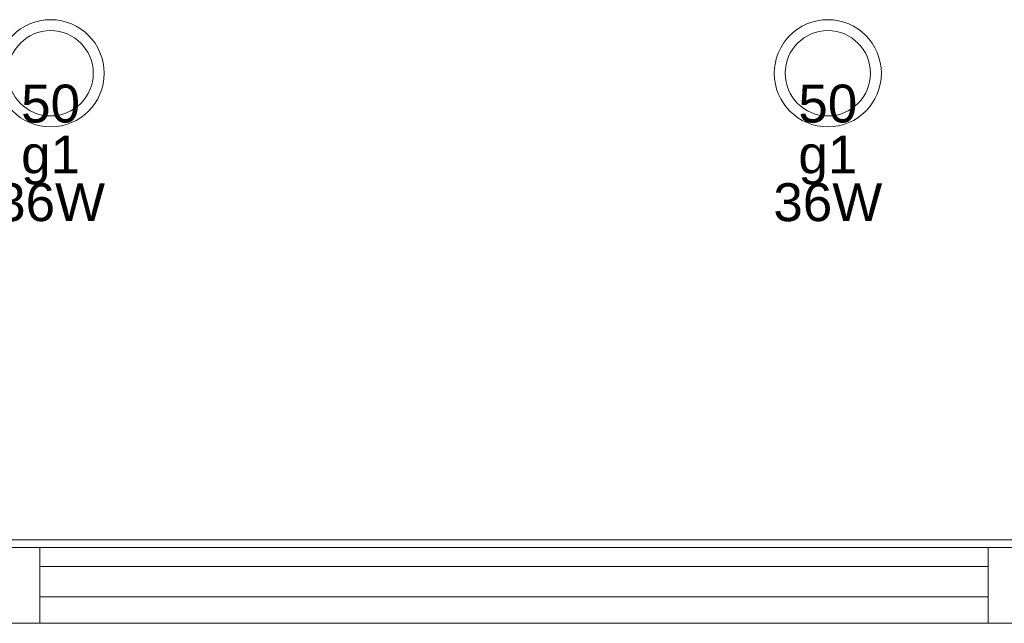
# Model space of a CAD drawing. Extents: x 5066 to 9756, y -2696 to -1109.
# Tile 189 of 208: x 9414.31 to 9419.5, y -2579.04 to -2575.85. Entities that reach past the tile are written whole.
import ezdxf

# ---------------------------------------------------------------- set-up
doc = ezdxf.new("R2010")
doc.units = 0
doc.header["$MEASUREMENT"] = 0
doc.linetypes.add('NULL', pattern=[0])
for name, color, linetype, lineweight in [('IFC-Janela-Contorno', 142, 'CONTINUOUS', 5), ('IFC-Parede padrão-Contorno', 44, 'CONTINUOUS', 5), ('IFC-Parte de elemento de construção-Contorno', 253, 'CONTINUOUS', 5), ('P-SIMBOL', 172, 'CONTINUOUS', 20)]:
    doc.layers.add(name, color=color, linetype=linetype, lineweight=lineweight)
doc.layers.add('textos', color=2, linetype='CONTINUOUS')
doc.styles.add('Arial', font='arial.ttf')

msp = doc.modelspace()

# ---------------------------------------------------------------- linework, layer by layer
at = {"layer": 'IFC-Janela-Contorno', "color": 8, "lineweight": 5}
for p, q in [((9414.4145, -2578.7372), (9419.4145, -2578.7372)), ((9414.4145, -2578.8972), (9419.4145, -2578.8972))]:
    msp.add_line(p, q, dxfattribs=at)
at = {"layer": 'IFC-Parede padrão-Contorno', "color": 8, "lineweight": 5}
for p, q in [((9412.1154, -2578.6372), (9414.4145, -2578.6372)), ((9413.4954, -2578.6372), (9414.5891, -2578.6372)), ((9414.4145, -2578.6372), (9415.6826, -2578.6372)), ((9414.4145, -2578.8972), (9414.4145, -2578.6372)), ((9415.6826, -2578.6372), (9419.4145, -2578.6372)), ((9419.4145, -2578.6372), (9420.0709, -2578.6372)), ((9419.4145, -2578.8972), (9419.4145, -2578.6372)), ((9414.4145, -2579.0372), (9414.4145, -2578.8972)), ((9419.4145, -2579.0372), (9419.4145, -2578.8972)), ((9413.4954, -2579.0372), (9414.5891, -2579.0372)), ((9413.4954, -2579.0372), (9414.4145, -2579.0372)), ((9414.4145, -2579.0372), (9419.4145, -2579.0372)), ((9419.4145, -2579.0372), (9420.0709, -2579.0372))]:
    msp.add_line(p, q, dxfattribs=at)
at = {"layer": 'IFC-Parte de elemento de construção-Contorno', "color": 8, "lineweight": 5}
for p, q in [((9412.4612, -2578.5972), (9420.3754, -2578.5972)), ((9413.4954, -2578.6372), (9414.4145, -2578.6372)), ((9419.4145, -2578.6372), (9420.0709, -2578.6372))]:
    msp.add_line(p, q, dxfattribs=at)
at = {"layer": 'P-SIMBOL'}
for centre, radius in [((9414.4704, -2576.1372), 0.2825), ((9418.5688, -2576.1372), 0.2825), ((9414.4704, -2576.1372), 0.225), ((9418.5688, -2576.1372), 0.225)]:
    msp.add_circle(centre, radius, dxfattribs=at)

# ---------------------------------------------------------------- texts
at = {"layer": 'textos', "linetype": 'NULL', "char_height": 0.2, "attachment_point": 8, "line_spacing_factor": 0.6, "style": 'Arial'}
for s, insert, width in [('50', (9414.4704, -2576.3997), 0.622891), ('50', (9418.5688, -2576.3997), 0.622891), ('g1', (9414.4704, -2576.7257), 0.622891), ('g1', (9418.5688, -2576.7257), 0.622891), ('36W', (9414.4704, -2576.9197), 1.151445), ('36W', (9418.5688, -2576.9197), 1.151445)]:
    msp.add_mtext(s, dxfattribs=dict(at, insert=insert, width=width))

doc.saveas('drawing.dxf')
